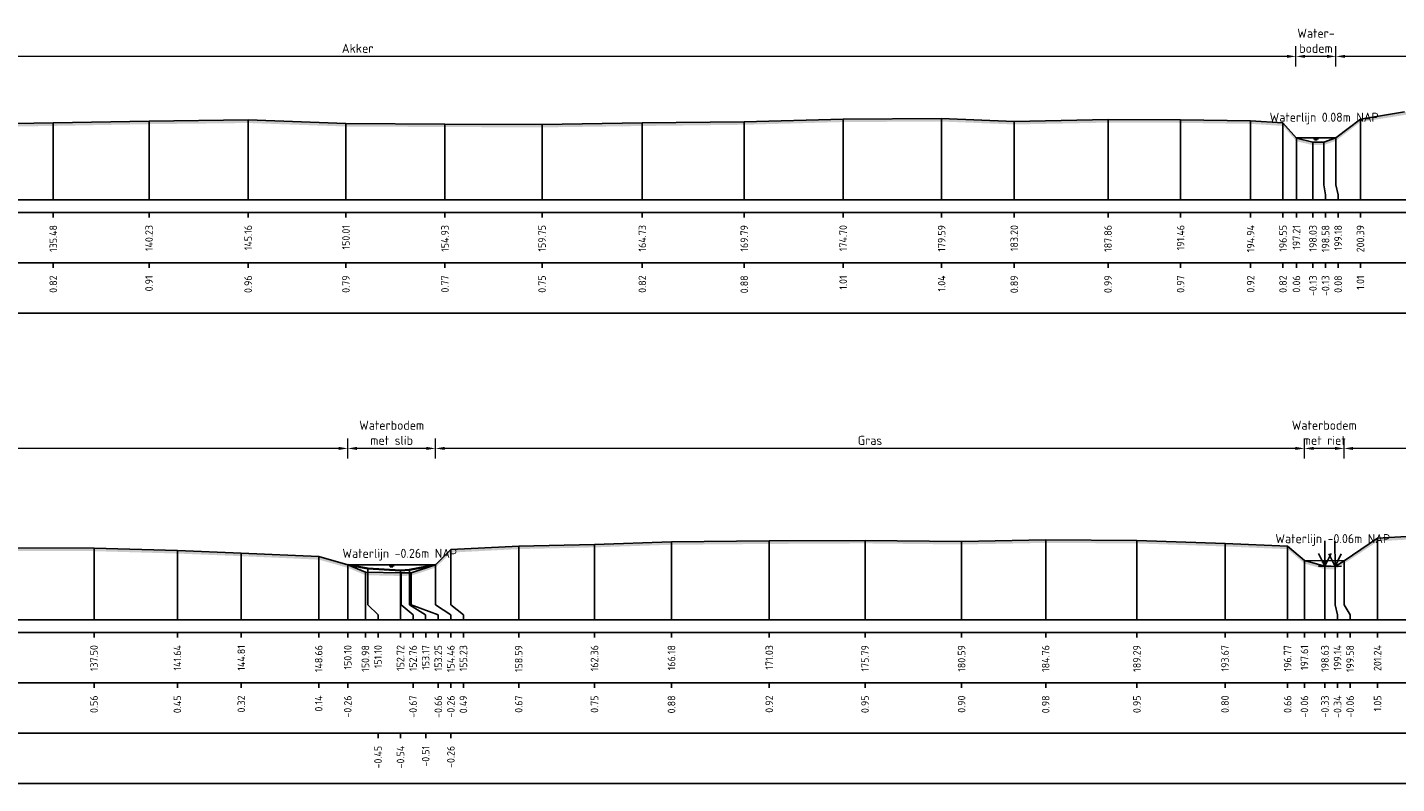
# Model space of a CAD drawing. Header units: metres. Extents: x 128583 to 136452, y 412329 to 415128.
# Tile 245 of 256: x 135080 to 135148, y 415091 to 415128. Entities that reach past the tile are written whole.
import ezdxf
from ezdxf.enums import TextEntityAlignment as Align

# ---------------------------------------------------------------- set-up
doc = ezdxf.new("R2010")
doc.units = ezdxf.units.M
doc.header["$PDMODE"] = 35
doc.header["$PDSIZE"] = 0.075
for name, color, linetype, lineweight in [('B-ME-GR-RIET-SD', 120, 'Continuous', 25), ('X-ME-AL-PROFIEL_BOVENKANT SLIB-GD', 42, 'Continuous', 35), ('X-ME-AL-PROFIEL_HUIDIG MAAIVELD-GD', 8, 'Continuous', 0), ('X-XX-AL-DETAIL1-M', 7, 'Continuous', 18), ('X-XX-AL-NAP-T18', 7, 'Continuous', 18)]:
    doc.layers.add(name, color=color, linetype=linetype, lineweight=lineweight)
for name, color, linetype in [('X-ME-AL-PROFIEL_MAAIVELD-GD', 8, 'Continuous'), ('X-ME-AL-PROFIEL_RIET-GD', 7, 'Continuous'), ('X-ME-AL-PROFIEL_WATERLIJN-GD', 150, 'Continuous'), ('X-ME-AL-PROFIELRASTER-S', 7, 'Continuous')]:
    doc.layers.add(name, color=color, linetype=linetype)
doc.styles.add('NLCS-ISO-ANNOTATIEF-T18', font='NLCS-ISO.ttf', dxfattribs={"height": 1.8})
doc.styles.add('NLCS-ISO-ANNOTATIVE-T18', font='NLCS-ISO.ttf', dxfattribs={"height": 1.8})
doc.dimstyles.new('NLCS-ANNOTATIEF-T18-PIJL_L2_H0', dxfattribs={"dimtxt": 2.5, "dimasz": 1.8, "dimexe": 2, "dimexo": 2, "dimgap": 0.7, "dimtad": 1, "dimzin": 0, "dimdsep": 46, "dimtxsty": 'NLCS-ISO-ANNOTATIEF-T18', "dimcen": 0, "dimdle": 2, "dimclrd": 256, "dimclre": 256, "dimclrt": 10, "dimaunit": 2, "dimadec": 0, "dimazin": 0, "dimtfac": 1, "dimtdec": 3, "dimtofl": 0, "dimtmove": 0, "dimatfit": 3, "dimfxl": 2, "dimfxlon": 1, "dimtfillclr": 256, "dimtolj": 1, "dimtzin": 0, "dimlwd": -1, "dimlwe": -1, "dimarcsym": 0})

# ---------------------------------------------------------------- blocks, each defined once
blk = doc.blocks.new('SAL-PROFIELRASTER_BALK_EIND1-D')
at = {"color": 0, "linetype": 'ByBlock', "lineweight": -2, "flags": 128}
for points in [[(0, 0), (1, 0)], [(0, -2.5), (1, -2.5)], [(0, -12.5), (1, -12.5)]]:
    blk.add_lwpolyline(points, dxfattribs=at)
blk = doc.blocks.new('SAL-PROFIELRASTER_BALK_EIND2-D')
at = {"color": 0, "linetype": 'ByBlock', "lineweight": -2}
blk.add_line((1, -12.5), (0, -12.5), dxfattribs=at)
blk = doc.blocks.new('SAL-PROFIELRASTER_BALK_DATA-D')
at = {"color": 0, "linetype": 'ByBlock', "lineweight": -2}
blk.add_lwpolyline([(0, -3.5), (0, -2.5)], dxfattribs=at)
at = {"color": 0, "linetype": 'ByBlock', "lineweight": -2, "style": 'NLCS-ISO-ANNOTATIVE-T18'}
blk.add_attdef('GETAL', text='', height=1.5, rotation=90, dxfattribs=at).set_placement((0.75, -5), align=Align.RIGHT)
blk = doc.blocks.new('SAL-PROFIELRASTER_AANHAAL-D')
at = {"color": 9, "linetype": 'ByBlock', "lineweight": -2, "flags": 128}
blk.add_lwpolyline([(0, 1), (0, 0)], dxfattribs=at)
blk = doc.blocks.new('SAL-PROFIELRASTER_AANHAAL_STAGGER-D')
at = {"color": 9, "linetype": 'ByBlock', "lineweight": -2, "flags": 128}
for points in [[(0, 0), (0, -0.25)], [(0, -0.25), (1, -0.75)], [(1, -0.75), (1, -1)]]:
    blk.add_lwpolyline(points, dxfattribs=at)
blk = doc.blocks.new('*D20')
at = {"layer": 'Defpoints', "color": 0, "transparency": 16777216}
for p in [(135049.931, 415127.036), (135049.931, 415123.78), (135143.123, 415122.998)]:
    blk.add_point(p, dxfattribs=at)
at = {"layer": 'X-XX-AL-DETAIL1-M', "transparency": 16777216}
for p, q in [((135049.931, 415126.536), (135049.931, 415127.536)), ((135143.123, 415126.536), (135143.123, 415127.536)), ((135142.673, 415127.036), (135050.381, 415127.036))]:
    blk.add_line(p, q, dxfattribs=at)
for points in [[(135050.381, 415127.111), (135050.381, 415126.961), (135049.931, 415127.036)], [(135142.673, 415127.111), (135142.673, 415126.961), (135143.123, 415127.036)]]:
    blk.add_solid(points, dxfattribs=at)
at = {"layer": 'X-XX-AL-DETAIL1-M', "color": 10, "transparency": 16777216, "insert": (135096.527, 415127.436), "char_height": 0.45, "attachment_point": 5, "style": 'NLCS-ISO-ANNOTATIEF-T18'}
blk.add_mtext('\\A1;Akker', dxfattribs=at)
blk = doc.blocks.new('*D21')
at = {"layer": 'Defpoints', "color": 0, "transparency": 16777216}
for p in [(135143.123, 415127.036), (135143.123, 415122.998), (135145.109, 415122.998)]:
    blk.add_point(p, dxfattribs=at)
at = {"layer": 'X-XX-AL-DETAIL1-M', "transparency": 16777216}
for p, q in [((135143.123, 415126.536), (135143.123, 415127.536)), ((135145.109, 415126.536), (135145.109, 415127.536)), ((135144.659, 415127.036), (135143.573, 415127.036))]:
    blk.add_line(p, q, dxfattribs=at)
for points in [[(135143.573, 415127.111), (135143.573, 415126.961), (135143.123, 415127.036)], [(135144.659, 415127.111), (135144.659, 415126.961), (135145.109, 415127.036)]]:
    blk.add_solid(points, dxfattribs=at)
at = {"layer": 'X-XX-AL-DETAIL1-M', "color": 10, "transparency": 16777216, "insert": (135144.116, 415127.811), "char_height": 0.45, "attachment_point": 5, "style": 'NLCS-ISO-ANNOTATIEF-T18'}
blk.add_mtext('\\A1;Water-\\Pbodem', dxfattribs=at)
blk = doc.blocks.new('*D22')
at = {"layer": 'Defpoints', "color": 0, "transparency": 16777216}
for p in [(135145.109, 415127.036), (135145.109, 415122.998), (135201.074, 415119.915)]:
    blk.add_point(p, dxfattribs=at)
at = {"layer": 'X-XX-AL-DETAIL1-M', "transparency": 16777216}
for p, q in [((135145.109, 415126.536), (135145.109, 415127.536)), ((135201.074, 415126.536), (135201.074, 415127.536)), ((135200.624, 415127.036), (135145.559, 415127.036))]:
    blk.add_line(p, q, dxfattribs=at)
for points in [[(135145.559, 415127.111), (135145.559, 415126.961), (135145.109, 415127.036)], [(135200.624, 415127.111), (135200.624, 415126.961), (135201.074, 415127.036)]]:
    blk.add_solid(points, dxfattribs=at)
at = {"layer": 'X-XX-AL-DETAIL1-M', "color": 10, "transparency": 16777216, "insert": (135170.809, 415127.436), "char_height": 0.45, "attachment_point": 5, "style": 'NLCS-ISO-ANNOTATIEF-T18'}
blk.add_mtext('\\A1;Gras', dxfattribs=at)
blk = doc.blocks.new('*D27')
at = {"layer": 'Defpoints', "color": 0, "transparency": 16777216}
for p in [(134950.746, 415107.576), (134950.746, 415101.859), (135096.035, 415099.063)]:
    blk.add_point(p, dxfattribs=at)
at = {"layer": 'X-XX-AL-DETAIL1-M', "transparency": 16777216}
for p, q in [((134950.746, 415107.076), (134950.746, 415108.076)), ((135096.035, 415107.076), (135096.035, 415108.076)), ((135095.585, 415107.576), (134951.196, 415107.576))]:
    blk.add_line(p, q, dxfattribs=at)
for points in [[(134951.196, 415107.651), (134951.196, 415107.501), (134950.746, 415107.576)], [(135095.585, 415107.651), (135095.585, 415107.501), (135096.035, 415107.576)]]:
    blk.add_solid(points, dxfattribs=at)
at = {"layer": 'X-XX-AL-DETAIL1-M', "color": 10, "transparency": 16777216, "insert": (135023.391, 415107.976), "char_height": 0.45, "attachment_point": 5, "style": 'NLCS-ISO-ANNOTATIEF-T18'}
blk.add_mtext('\\A1;Akker', dxfattribs=at)
blk = doc.blocks.new('*D28')
at = {"layer": 'Defpoints', "color": 0, "transparency": 16777216}
for p in [(135096.035, 415107.576), (135096.035, 415101.8), (135100.392, 415101.805)]:
    blk.add_point(p, dxfattribs=at)
at = {"layer": 'X-XX-AL-DETAIL1-M', "transparency": 16777216}
for p, q in [((135096.035, 415107.076), (135096.035, 415108.076)), ((135100.392, 415107.076), (135100.392, 415108.076)), ((135099.942, 415107.576), (135096.485, 415107.576))]:
    blk.add_line(p, q, dxfattribs=at)
for points in [[(135096.485, 415107.651), (135096.485, 415107.501), (135096.035, 415107.576)], [(135099.942, 415107.651), (135099.942, 415107.501), (135100.392, 415107.576)]]:
    blk.add_solid(points, dxfattribs=at)
at = {"layer": 'X-XX-AL-DETAIL1-M', "color": 10, "transparency": 16777216, "insert": (135098.214, 415108.352), "char_height": 0.45, "attachment_point": 5, "style": 'NLCS-ISO-ANNOTATIEF-T18'}
blk.add_mtext('\\A1;Waterbodem\\Pmet slib', dxfattribs=at)
blk = doc.blocks.new('*D29')
at = {"layer": 'Defpoints', "color": 0, "transparency": 16777216}
for p in [(135100.392, 415107.576), (135100.392, 415101.805), (135143.543, 415102.008)]:
    blk.add_point(p, dxfattribs=at)
at = {"layer": 'X-XX-AL-DETAIL1-M', "transparency": 16777216}
for p, q in [((135100.392, 415107.076), (135100.392, 415108.076)), ((135143.543, 415107.076), (135143.543, 415108.076)), ((135143.093, 415107.576), (135100.842, 415107.576))]:
    blk.add_line(p, q, dxfattribs=at)
for points in [[(135100.842, 415107.651), (135100.842, 415107.501), (135100.392, 415107.576)], [(135143.093, 415107.651), (135143.093, 415107.501), (135143.543, 415107.576)]]:
    blk.add_solid(points, dxfattribs=at)
at = {"layer": 'X-XX-AL-DETAIL1-M', "color": 10, "transparency": 16777216, "insert": (135121.968, 415107.976), "char_height": 0.45, "attachment_point": 5, "style": 'NLCS-ISO-ANNOTATIEF-T18'}
blk.add_mtext('\\A1;Gras', dxfattribs=at)
blk = doc.blocks.new('*D30')
at = {"layer": 'Defpoints', "color": 0, "transparency": 16777216}
for p in [(135143.543, 415107.576), (135143.543, 415102.008), (135145.511, 415102.004)]:
    blk.add_point(p, dxfattribs=at)
at = {"layer": 'X-XX-AL-DETAIL1-M', "transparency": 16777216}
for p, q in [((135143.543, 415107.076), (135143.543, 415108.076)), ((135145.511, 415107.076), (135145.511, 415108.076)), ((135145.061, 415107.576), (135143.993, 415107.576))]:
    blk.add_line(p, q, dxfattribs=at)
for points in [[(135143.993, 415107.651), (135143.993, 415107.501), (135143.543, 415107.576)], [(135145.061, 415107.651), (135145.061, 415107.501), (135145.511, 415107.576)]]:
    blk.add_solid(points, dxfattribs=at)
at = {"layer": 'X-XX-AL-DETAIL1-M', "color": 10, "transparency": 16777216, "insert": (135144.527, 415108.352), "char_height": 0.45, "attachment_point": 5, "style": 'NLCS-ISO-ANNOTATIEF-T18'}
blk.add_mtext('\\A1;Waterbodem\\Pmet riet', dxfattribs=at)
blk = doc.blocks.new('SGR-RIET DWP-SOD')
at = {"flags": 128}
for points in [[(0, 0), (-0.01, 1)], [(-0.255, 0.497), (0, 0), (0.245, 0.503)], [(-0.25, -0.003), (0.25, 0.003)]]:
    blk.add_lwpolyline(points, dxfattribs=at)
blk = doc.blocks.new('*D32')
at = {"layer": 'Defpoints', "color": 0, "transparency": 16777216}
for p in [(135145.511, 415107.576), (135199.354, 415103.17), (135145.511, 415102.004)]:
    blk.add_point(p, dxfattribs=at)
at = {"layer": 'X-XX-AL-DETAIL1-M', "transparency": 16777216}
for p, q in [((135145.511, 415107.076), (135145.511, 415108.076)), ((135199.354, 415107.076), (135199.354, 415108.076)), ((135198.904, 415107.576), (135145.961, 415107.576))]:
    blk.add_line(p, q, dxfattribs=at)
for points in [[(135145.961, 415107.651), (135145.961, 415107.501), (135145.511, 415107.576)], [(135198.904, 415107.651), (135198.904, 415107.501), (135199.354, 415107.576)]]:
    blk.add_solid(points, dxfattribs=at)
at = {"layer": 'X-XX-AL-DETAIL1-M', "color": 10, "transparency": 16777216, "insert": (135172.432, 415107.976), "char_height": 0.45, "attachment_point": 5, "style": 'NLCS-ISO-ANNOTATIEF-T18'}
blk.add_mtext('\\A1;Gras', dxfattribs=at)

msp = doc.modelspace()

# ---------------------------------------------------------------- hatches: boundary and pattern name
at = {"layer": 'X-ME-AL-PROFIEL_HUIDIG MAAIVELD-GD'}
h = msp.add_hatch(dxfattribs=at)
h.set_pattern_fill('AGR-MAAIVELD', color=256, scale=0.1, pattern_type=2)
h.set_pattern_definition([(45, (0, 0), (-0.5000001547, 0.5000001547), []), (45, (-0.0714, 0.0714), (0, 1.0000003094), [0.707107, -0.707107]), (45, (-0.14286, 0.14286), (0, 1.0000003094), [0.707107, -0.707107]), (45, (-0.2153, 0.2153), (0, 1.0000003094), [0.707107, -0.707107]), (45, (-0.2857, 0.2857), (0, 1.0000003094), [0.707107, -0.707107]), (45, (-0.35714, 0.35714), (0, 1.0000003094), [0.707107, -0.707107]), (45, (-0.4286, 0.4286), (0, 1.0000003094), [0.707107, -0.707107]), (315, (0, 0), (0.5000001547, 0.5000001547), []), (315, (0.0714, 0.0714), (1.0000003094, -3e-16), [0.707107, -0.707107]), (315, (0.14286, 0.14286), (1.0000003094, -3e-16), [0.707107, -0.707107]), (315, (0.2153, 0.2153), (1.0000003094, -3e-16), [0.707107, -0.707107]), (315, (0.2857, 0.2857), (1.0000003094, -3e-16), [0.707107, -0.707107]), (315, (0.35714, 0.35714), (1.0000003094, -3e-16), [0.707107, -0.707107]), (315, (0.4286, 0.4286), (1.0000003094, -3e-16), [0.707107, -0.707107])])
h.paths.add_polyline_path([(135209.638, 415120.43), (135207.427, 415121.256), (135206.744, 415121.555), (135205.328, 415122.555), (135203.468, 415123.521), (135202.238, 415123.5), (135201.074, 415123.831), (135198.265, 415124.357), (135193.323, 415124.618), (135189.702, 415124.875), (135185.122, 415124.684), (135181.429, 415124.643), (135175.904, 415124.673), (135171.483, 415124.946), (135167.835, 415124.975), (135162.468, 415124.914), (135158.097, 415124.589), (135152.347, 415124.1), (135148.504, 415124.277), (135146.324, 415123.927), (135145.109, 415122.998), (135144.508, 415122.783), (135143.965, 415122.784), (135143.146, 415122.972), (135142.477, 415123.735), (135140.872, 415123.837), (135137.394, 415123.888), (135133.788, 415123.9), (135129.131, 415123.807), (135125.525, 415123.953), (135120.636, 415123.926), (135115.723, 415123.793), (135110.661, 415123.731), (135105.683, 415123.662), (135100.861, 415123.68), (135095.944, 415123.706), (135091.087, 415123.879), (135086.166, 415123.823), (135081.41, 415123.736), (135076.589, 415123.653), (135071.507, 415123.607), (135066.395, 415123.646), (135061.476, 415123.647), (135056.766, 415123.748), (135052.202, 415123.773), (135047.004, 415123.789), (135042.687, 415123.615), (135039.171, 415123.402), (135037.421, 415122.601), (135037.152, 415122.335), (135036.649, 415122.352), (135035.68, 415122.658), (135034.375, 415123.534), (135034.337, 415123.535), (135031.943, 415123.602), (135029.078, 415123.624), (135025.416, 415123.769), (135021.705, 415123.77), (135017.72, 415123.756), (135013.021, 415123.652), (135009.444, 415123.645), (135005.553, 415123.749), (135001.788, 415123.861), (134997.781, 415123.796), (134993.597, 415123.804), (134989.972, 415123.764), (134984.963, 415123.713), (134980.731, 415123.713), (134976.112, 415123.701), (134971.72, 415123.731), (134967.571, 415123.739), (134963.197, 415123.761), (134959.504, 415123.721), (134955.585, 415123.648), (134952.864, 415123.571), (134952.173, 415123.587), (134951.331, 415122.81), (134950.727, 415122.599), (134950.14, 415122.806), (134949.782, 415123.297), (134948.825, 415123.854), (134947.113, 415123.98), (134946.03, 415124.197), (134945.931, 415124.246), (134945.931, 415124.096), (134946.03, 415124.047), (134947.113, 415123.83), (134948.825, 415123.704), (134949.782, 415123.147), (134950.14, 415122.656), (134950.727, 415122.449), (134951.331, 415122.66), (134952.173, 415123.437), (134952.864, 415123.421), (134955.585, 415123.498), (134959.504, 415123.571), (134963.197, 415123.611), (134967.571, 415123.589), (134971.72, 415123.581), (134976.112, 415123.551), (134980.731, 415123.563), (134984.963, 415123.563), (134989.972, 415123.614), (134993.597, 415123.654), (134997.781, 415123.646), (135001.788, 415123.711), (135005.553, 415123.599), (135009.444, 415123.495), (135013.021, 415123.502), (135017.72, 415123.606), (135021.705, 415123.62), (135025.416, 415123.619), (135029.078, 415123.474), (135031.943, 415123.452), (135034.337, 415123.385), (135034.375, 415123.384), (135035.68, 415122.508), (135036.649, 415122.202), (135037.152, 415122.185), (135037.421, 415122.451), (135039.171, 415123.252), (135042.687, 415123.465), (135047.004, 415123.639), (135052.202, 415123.623), (135056.766, 415123.598), (135061.476, 415123.497), (135066.395, 415123.496), (135071.507, 415123.457), (135076.589, 415123.503), (135081.41, 415123.586), (135086.166, 415123.673), (135091.087, 415123.729), (135095.944, 415123.556), (135100.861, 415123.53), (135105.683, 415123.512), (135110.661, 415123.581), (135115.723, 415123.643), (135120.636, 415123.776), (135125.525, 415123.803), (135129.131, 415123.657), (135133.788, 415123.75), (135137.394, 415123.738), (135140.872, 415123.687), (135142.477, 415123.585), (135143.146, 415122.822), (135143.965, 415122.634), (135144.508, 415122.633), (135145.109, 415122.848), (135146.324, 415123.777), (135148.504, 415124.127), (135152.347, 415123.95), (135158.097, 415124.439), (135162.468, 415124.764), (135167.835, 415124.825), (135171.483, 415124.796), (135175.904, 415124.523), (135181.429, 415124.493), (135185.122, 415124.534), (135189.702, 415124.725), (135193.323, 415124.468), (135198.265, 415124.207), (135201.074, 415123.681), (135202.238, 415123.35), (135203.468, 415123.371), (135205.328, 415122.405), (135206.744, 415121.405), (135207.427, 415121.106), (135209.638, 415120.28)])
h = msp.add_hatch(dxfattribs=at)
h.set_pattern_fill('AGR-MAAIVELD', color=256, scale=0.1, pattern_type=2)
h.set_pattern_definition([(45, (0, 25.8761), (-0.5000001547, 0.5000001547), []), (45, (-0.0714, 25.9475), (0, 1.0000003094), [0.707107, -0.707107]), (45, (-0.14286, 26.01894), (0, 1.0000003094), [0.707107, -0.707107]), (45, (-0.2153, 26.0914), (0, 1.0000003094), [0.707107, -0.707107]), (45, (-0.2857, 26.1618), (0, 1.0000003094), [0.707107, -0.707107]), (45, (-0.35714, 26.2332), (0, 1.0000003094), [0.707107, -0.707107]), (45, (-0.4286, 26.30466), (0, 1.0000003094), [0.707107, -0.707107]), (315, (0, 25.8761), (0.5000001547, 0.5000001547), []), (315, (0.0714, 25.9475), (1.0000003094, -3e-16), [0.707107, -0.707107]), (315, (0.14286, 26.01894), (1.0000003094, -3e-16), [0.707107, -0.707107]), (315, (0.2153, 26.0914), (1.0000003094, -3e-16), [0.707107, -0.707107]), (315, (0.2857, 26.1618), (1.0000003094, -3e-16), [0.707107, -0.707107]), (315, (0.35714, 26.2332), (1.0000003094, -3e-16), [0.707107, -0.707107]), (315, (0.4286, 26.30466), (1.0000003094, -3e-16), [0.707107, -0.707107])])
h.paths.add_polyline_path([(135206.016, 415100.482), (135206.016, 415100.332), (135205.63, 415101.018), (135204.599, 415101.725), (135203.713, 415101.812), (135203.179, 415102.395), (135202.759, 415102.365), (135201.243, 415102.495), (135200.1, 415103.054), (135199.354, 415103.02), (135196.864, 415103.29), (135193.086, 415103.611), (135189.701, 415103.68), (135185.378, 415103.554), (135180.898, 415103.496), (135175.778, 415103.567), (135171.321, 415103.986), (135167.907, 415104.183), (135164.095, 415104.219), (135159.839, 415103.757), (135155.892, 415103.313), (135151.507, 415103.215), (135147.174, 415102.964), (135145.511, 415101.854), (135145.067, 415101.573), (135144.561, 415101.581), (135143.543, 415101.858), (135142.706, 415102.576), (135139.598, 415102.709), (135135.224, 415102.861), (135130.693, 415102.888), (135126.517, 415102.808), (135121.721, 415102.861), (135116.965, 415102.835), (135112.111, 415102.794), (135108.287, 415102.664), (135104.523, 415102.58), (135101.158, 415102.405), (135100.392, 415101.655), (135099.177, 415101.258), (135098.687, 415101.243), (135096.913, 415101.285), (135096.035, 415101.65), (135094.592, 415102.057), (135090.746, 415102.228), (135087.571, 415102.358), (135083.433, 415102.477), (135079.228, 415102.493), (135074.549, 415102.572), (135069.783, 415102.634), (135065.46, 415102.64), (135060.523, 415102.655), (135055.64, 415102.573), (135050.957, 415102.645), (135046.58, 415102.516), (135042.243, 415102.523), (135037.218, 415102.474), (135032.615, 415102.684), (135028.322, 415102.618), (135024.554, 415102.528), (135019.708, 415102.511), (135014.64, 415102.663), (135010.011, 415102.537), (135005.296, 415102.699), (135000.872, 415102.64), (134996.406, 415102.62), (134991.171, 415102.663), (134986.8, 415102.62), (134981.764, 415102.605), (134976.986, 415102.619), (134972.369, 415102.625), (134968.238, 415102.493), (134963.478, 415102.488), (134958.757, 415102.392), (134954.067, 415102.445), (134951.38, 415102.319), (134950.721, 415101.685), (134950.157, 415101.567), (134949.649, 415101.709), (134948.553, 415102.647), (134947.374, 415102.906), (134946.003, 415103.011), (134945.931, 415103.054), (134945.931, 415103.204), (134946.003, 415103.161), (134947.374, 415103.056), (134948.553, 415102.797), (134949.649, 415101.859), (134950.157, 415101.717), (134950.721, 415101.835), (134951.38, 415102.469), (134954.067, 415102.595), (134958.757, 415102.542), (134963.478, 415102.638), (134968.238, 415102.643), (134972.369, 415102.775), (134976.986, 415102.769), (134981.764, 415102.755), (134986.8, 415102.77), (134991.171, 415102.813), (134996.406, 415102.77), (135000.872, 415102.79), (135005.296, 415102.849), (135010.011, 415102.687), (135014.64, 415102.813), (135019.708, 415102.661), (135024.554, 415102.678), (135028.322, 415102.768), (135032.615, 415102.834), (135037.218, 415102.624), (135042.243, 415102.673), (135046.58, 415102.666), (135050.957, 415102.795), (135055.64, 415102.723), (135060.523, 415102.805), (135065.46, 415102.79), (135069.783, 415102.784), (135074.549, 415102.722), (135079.228, 415102.643), (135083.433, 415102.627), (135087.571, 415102.508), (135090.746, 415102.378), (135094.592, 415102.207), (135096.035, 415101.8), (135096.913, 415101.435), (135098.687, 415101.393), (135099.177, 415101.408), (135100.392, 415101.805), (135101.158, 415102.555), (135104.523, 415102.73), (135108.287, 415102.814), (135112.111, 415102.944), (135116.965, 415102.985), (135121.721, 415103.011), (135126.517, 415102.958), (135130.693, 415103.038), (135135.224, 415103.011), (135139.598, 415102.859), (135142.706, 415102.726), (135143.543, 415102.008), (135144.561, 415101.731), (135145.067, 415101.723), (135145.511, 415102.004), (135147.174, 415103.114), (135151.507, 415103.365), (135155.892, 415103.463), (135159.839, 415103.907), (135164.095, 415104.369), (135167.907, 415104.333), (135171.321, 415104.136), (135175.778, 415103.717), (135180.898, 415103.646), (135185.378, 415103.704), (135189.701, 415103.83), (135193.086, 415103.761), (135196.864, 415103.44), (135199.354, 415103.17), (135200.1, 415103.204), (135201.243, 415102.645), (135202.759, 415102.515), (135203.179, 415102.545), (135203.713, 415101.962), (135204.599, 415101.875), (135205.63, 415101.168)])

# ---------------------------------------------------------------- linework, layer by layer
at = {"layer": 'X-ME-AL-PROFIEL_BOVENKANT SLIB-GD'}
msp.add_lwpolyline([(135096.035, 415101.8), (135097.03, 415101.609), (135098.653, 415101.52), (135099.097, 415101.551), (135100.392, 415101.805)], dxfattribs=at)
at = {"layer": 'X-ME-AL-PROFIEL_MAAIVELD-GD'}
for points in [[(135076.589, 415123.653), (135081.41, 415123.736), (135086.166, 415123.823), (135091.087, 415123.879), (135095.944, 415123.706), (135100.861, 415123.68), (135105.683, 415123.662), (135110.661, 415123.731), (135115.723, 415123.793), (135120.636, 415123.926), (135125.525, 415123.953), (135129.131, 415123.807), (135133.788, 415123.9), (135137.394, 415123.888), (135140.872, 415123.837), (135142.477, 415123.735), (135143.146, 415122.972), (135143.965, 415122.784), (135144.508, 415122.783), (135145.109, 415122.998), (135146.324, 415123.927), (135148.504, 415124.277)], [(135079.228, 415102.643), (135083.433, 415102.627), (135087.571, 415102.508), (135090.746, 415102.378), (135094.592, 415102.207), (135096.035, 415101.8), (135096.913, 415101.435), (135098.687, 415101.393), (135099.177, 415101.408), (135100.392, 415101.805), (135101.158, 415102.555), (135104.523, 415102.73), (135108.287, 415102.814), (135112.111, 415102.944), (135116.965, 415102.985), (135121.721, 415103.011), (135126.517, 415102.958), (135130.693, 415103.038), (135135.224, 415103.011), (135139.598, 415102.859), (135142.706, 415102.726), (135143.543, 415102.008), (135144.561, 415101.731), (135145.067, 415101.723), (135145.511, 415102.004), (135147.174, 415103.114), (135151.507, 415103.365)]]:
    msp.add_lwpolyline(points, dxfattribs=at)
at = {"layer": 'X-ME-AL-PROFIEL_RIET-GD'}
msp.add_lwpolyline([(135144.561, 415101.731), (135145.067, 415101.723)], dxfattribs=at)
at = {"layer": 'X-ME-AL-PROFIEL_WATERLIJN-GD'}
for points in [[(135145.109, 415122.998), (135143.123, 415122.998)], [(135143.99, 415122.945), (135144.24, 415122.945)], [(135144.046, 415122.896), (135144.171, 415122.896)], [(135096.035, 415101.8), (135100.392, 415101.805)], [(135098.087, 415101.75), (135098.337, 415101.75)], [(135098.144, 415101.701), (135098.269, 415101.701)], [(135143.543, 415102.008), (135145.511, 415102.004)], [(135144.4, 415101.954), (135144.65, 415101.954)], [(135144.456, 415101.904), (135144.581, 415101.904)]]:
    msp.add_lwpolyline(points, dxfattribs=at)

# ---------------------------------------------------------------- block references
at = {"layer": 'B-ME-GR-RIET-SD', "xscale": 1.25, "yscale": 1.25, "zscale": 1.25}
for p in [(135144.561, 415101.731), (135145.067, 415101.723)]:
    msp.add_blockref('SGR-RIET DWP-SOD', p, dxfattribs=at)
at = {"layer": 'X-ME-AL-PROFIELRASTER-S'}
for p, yscale in [((135081.41, 415119.915), 3.821), ((135081.41, 415119.915), 3.821), ((135086.166, 415119.915), 3.908), ((135086.166, 415119.915), 3.908), ((135091.087, 415119.915), 3.964), ((135091.087, 415119.915), 3.964), ((135095.944, 415119.915), 3.791), ((135095.944, 415119.915), 3.791), ((135100.861, 415119.915), 3.765), ((135100.861, 415119.915), 3.765), ((135105.683, 415119.915), 3.747), ((135105.683, 415119.915), 3.747), ((135110.661, 415119.915), 3.816), ((135110.661, 415119.915), 3.816), ((135115.723, 415119.915), 3.878), ((135115.723, 415119.915), 3.878), ((135120.636, 415119.915), 4.011), ((135120.636, 415119.915), 4.011), ((135125.525, 415119.915), 4.038), ((135125.525, 415119.915), 4.038), ((135129.131, 415119.915), 3.892), ((135129.131, 415119.915), 3.892), ((135133.788, 415119.915), 3.985), ((135133.788, 415119.915), 3.985), ((135137.394, 415119.915), 3.973), ((135137.394, 415119.915), 3.973), ((135140.872, 415119.915), 3.922), ((135140.872, 415119.915), 3.922), ((135142.477, 415119.915), 3.82), ((135142.477, 415119.915), 3.82), ((135146.324, 415119.915), 4.012), ((135146.324, 415119.915), 4.012), ((135143.146, 415119.915), 3.057), ((135143.146, 415119.915), 3.057), ((135143.965, 415119.915), 2.869), ((135144.508, 415120.915), 1.868), ((135145.109, 415120.915), 2.083), ((135145.109, 415120.915), 2.083), ((135116.965, 415099.063), 3.922), ((135116.965, 415099.063), 3.922), ((135121.721, 415099.063), 3.948), ((135121.721, 415099.063), 3.948), ((135130.693, 415099.063), 3.975), ((135130.693, 415099.063), 3.975), ((135135.224, 415099.063), 3.948), ((135135.224, 415099.063), 3.948), ((135147.174, 415099.063), 4.051), ((135147.174, 415099.063), 4.051), ((135083.433, 415099.063), 3.564), ((135083.433, 415099.063), 3.564), ((135087.571, 415099.063), 3.445), ((135087.571, 415099.063), 3.445), ((135090.746, 415099.063), 3.315), ((135090.746, 415099.063), 3.315), ((135101.158, 415100.063), 2.492), ((135101.158, 415100.063), 2.492), ((135104.523, 415099.063), 3.667), ((135104.523, 415099.063), 3.667), ((135108.287, 415099.063), 3.751), ((135108.287, 415099.063), 3.751), ((135112.111, 415099.063), 3.881), ((135112.111, 415099.063), 3.881), ((135126.517, 415099.063), 3.895), ((135126.517, 415099.063), 3.895), ((135139.598, 415099.063), 3.796), ((135139.598, 415099.063), 3.796), ((135142.706, 415099.063), 3.663), ((135142.706, 415099.063), 3.663), ((135094.592, 415099.063), 3.144), ((135094.592, 415099.063), 3.144), ((135096.035, 415099.063), 2.737), ((135096.035, 415099.063), 2.737), ((135100.392, 415100.063), 1.742), ((135100.392, 415100.063), 1.742), ((135100.392, 415100.063), 1.742), ((135100.392, 415100.063), 1.742), ((135143.543, 415099.063), 2.945), ((135143.543, 415099.063), 2.945), ((135144.561, 415099.063), 2.668), ((135144.561, 415099.063), 2.668), ((135145.067, 415100.063), 1.66), ((135145.067, 415100.063), 1.66), ((135145.511, 415100.063), 1.941), ((135145.511, 415100.063), 1.941), ((135096.913, 415099.063), 2.372), ((135097.03, 415100.063), 1.546), ((135098.653, 415099.063), 2.457), ((135098.687, 415100.063), 1.33), ((135099.097, 415100.063), 1.488), ((135099.177, 415100.063), 1.345)]:
    msp.add_blockref('SAL-PROFIELRASTER_AANHAAL-D', p, dxfattribs=dict(at, yscale=yscale))
for p, xscale, zscale in [((135144.508, 415120.915), 0.08148450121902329, 0.08148450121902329), ((135145.109, 415120.915), 0.1059895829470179, 0.1059895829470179), ((135145.109, 415120.915), 0.1059895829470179, 0.1059895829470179), ((135097.03, 415100.063), 0.5079189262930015, 0.5079189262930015), ((135098.687, 415100.063), 0.5904668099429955, 0.5904668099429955), ((135099.097, 415100.063), 0.805511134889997, 0.805511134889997), ((135099.177, 415100.063), 1.350493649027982, 1.350493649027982), ((135100.392, 415100.063), 0.7601827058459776, 0.7601827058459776), ((135100.392, 415100.063), 0.7601827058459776, 0.7601827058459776), ((135100.392, 415100.063), 0.7601827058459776, 0.7601827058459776), ((135100.392, 415100.063), 0.7601827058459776, 0.7601827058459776), ((135101.158, 415100.063), 0.6193787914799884, 0.6193787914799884), ((135101.158, 415100.063), 0.6193787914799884, 0.6193787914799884), ((135145.067, 415100.063), 0.1189844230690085, 0.1189844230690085), ((135145.067, 415100.063), 0.1189844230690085, 0.1189844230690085), ((135145.511, 415100.063), 0.2999424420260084, 0.2999424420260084), ((135145.511, 415100.063), 0.2999424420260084, 0.2999424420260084)]:
    msp.add_blockref('SAL-PROFIELRASTER_AANHAAL_STAGGER-D', p, dxfattribs=dict(at, xscale=xscale, zscale=zscale))
at = {"layer": 'X-ME-AL-PROFIELRASTER-S', "yscale": 0.25}
for name, p, xscale, zscale in [('SAL-PROFIELRASTER_BALK_EIND1-D', (134945.931, 415119.915), 264.3, 258.1611444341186), ('SAL-PROFIELRASTER_BALK_EIND2-D', (134945.931, 415117.415), 264.3, 258.1611444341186), ('SAL-PROFIELRASTER_BALK_EIND1-D', (134945.931, 415099.063), 260.8, 257.4522142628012), ('SAL-PROFIELRASTER_BALK_EIND2-D', (134945.931, 415096.563), 260.8, 257.4522142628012), ('SAL-PROFIELRASTER_BALK_EIND2-D', (134945.931, 415094.063), 260.8, 257.4522142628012)]:
    msp.add_blockref(name, p, dxfattribs=dict(at, xscale=xscale, zscale=zscale))
at = {"layer": 'X-ME-AL-PROFIELRASTER-S', "xscale": 0.25, "yscale": 0.25, "zscale": 0.25}
for p, values in [((135081.41, 415119.915), {'GETAL': '135.48'}), ((135081.41, 415119.915), {'GETAL': '135.48'}), ((135086.166, 415119.915), {'GETAL': '140.23'}), ((135086.166, 415119.915), {'GETAL': '140.23'}), ((135091.087, 415119.915), {'GETAL': '145.16'}), ((135091.087, 415119.915), {'GETAL': '145.16'}), ((135095.944, 415119.915), {'GETAL': '150.01'}), ((135095.944, 415119.915), {'GETAL': '150.01'}), ((135100.861, 415119.915), {'GETAL': '154.93'}), ((135100.861, 415119.915), {'GETAL': '154.93'}), ((135105.683, 415119.915), {'GETAL': '159.75'}), ((135105.683, 415119.915), {'GETAL': '159.75'}), ((135110.661, 415119.915), {'GETAL': '164.73'}), ((135110.661, 415119.915), {'GETAL': '164.73'}), ((135115.723, 415119.915), {'GETAL': '169.79'}), ((135115.723, 415119.915), {'GETAL': '169.79'}), ((135120.636, 415119.915), {'GETAL': '174.70'}), ((135120.636, 415119.915), {'GETAL': '174.70'}), ((135125.525, 415119.915), {'GETAL': '179.59'}), ((135125.525, 415119.915), {'GETAL': '179.59'}), ((135129.131, 415119.915), {'GETAL': '183.20'}), ((135129.131, 415119.915), {'GETAL': '183.20'}), ((135133.788, 415119.915), {'GETAL': '187.86'}), ((135133.788, 415119.915), {'GETAL': '187.86'}), ((135137.394, 415119.915), {'GETAL': '191.46'}), ((135137.394, 415119.915), {'GETAL': '191.46'}), ((135140.872, 415119.915), {'GETAL': '194.94'}), ((135140.872, 415119.915), {'GETAL': '194.94'}), ((135142.477, 415119.915), {'GETAL': '196.55'}), ((135142.477, 415119.915), {'GETAL': '196.55'}), ((135143.146, 415119.915), {'GETAL': '197.21'}), ((135143.146, 415119.915), {'GETAL': '197.21'}), ((135143.965, 415119.915), {'GETAL': '198.03'}), ((135144.59, 415119.915), {'GETAL': '198.58'}), ((135145.215, 415119.915), {'GETAL': '199.18'}), ((135145.215, 415119.915), {'GETAL': '199.18'}), ((135146.324, 415119.915), {'GETAL': '200.39'}), ((135146.324, 415119.915), {'GETAL': '200.39'}), ((135081.41, 415117.415), {'GETAL': '0.82'}), ((135086.166, 415117.415), {'GETAL': '0.91'}), ((135091.087, 415117.415), {'GETAL': '0.96'}), ((135095.944, 415117.415), {'GETAL': '0.79'}), ((135100.861, 415117.415), {'GETAL': '0.77'}), ((135105.683, 415117.415), {'GETAL': '0.75'}), ((135110.661, 415117.415), {'GETAL': '0.82'}), ((135115.723, 415117.415), {'GETAL': '0.88'}), ((135120.636, 415117.415), {'GETAL': '1.01'}), ((135125.525, 415117.415), {'GETAL': '1.04'}), ((135129.131, 415117.415), {'GETAL': '0.89'}), ((135133.788, 415117.415), {'GETAL': '0.99'}), ((135137.394, 415117.415), {'GETAL': '0.97'}), ((135140.872, 415117.415), {'GETAL': '0.92'}), ((135142.477, 415117.415), {'GETAL': '0.82'}), ((135143.146, 415117.415), {'GETAL': '0.06'}), ((135143.965, 415117.415), {'GETAL': '-0.13'}), ((135144.59, 415117.415), {'GETAL': '-0.13'}), ((135145.215, 415117.415), {'GETAL': '0.08'}), ((135146.324, 415117.415), {'GETAL': '1.01'}), ((135083.433, 415099.063), {'GETAL': '137.50'}), ((135083.433, 415099.063), {'GETAL': '137.50'}), ((135087.571, 415099.063), {'GETAL': '141.64'}), ((135087.571, 415099.063), {'GETAL': '141.64'}), ((135090.746, 415099.063), {'GETAL': '144.81'}), ((135090.746, 415099.063), {'GETAL': '144.81'}), ((135094.592, 415099.063), {'GETAL': '148.66'}), ((135094.592, 415099.063), {'GETAL': '148.66'}), ((135096.035, 415099.063), {'GETAL': '150.10'}), ((135096.035, 415099.063), {'GETAL': '150.10'}), ((135096.913, 415099.063), {'GETAL': '150.98'}), ((135097.538, 415099.063), {'GETAL': '151.10'}), ((135098.653, 415099.063), {'GETAL': '152.72'}), ((135099.278, 415099.063), {'GETAL': '152.76'}), ((135099.903, 415099.063), {'GETAL': '153.17'}), ((135100.528, 415099.063), {'GETAL': '153.25'}), ((135101.153, 415099.063), {'GETAL': '154.46'}), ((135101.153, 415099.063), {'GETAL': '154.46'}), ((135101.153, 415099.063), {'GETAL': '154.46'}), ((135101.153, 415099.063), {'GETAL': '154.46'}), ((135101.778, 415099.063), {'GETAL': '155.23'}), ((135101.778, 415099.063), {'GETAL': '155.23'}), ((135104.523, 415099.063), {'GETAL': '158.59'}), ((135104.523, 415099.063), {'GETAL': '158.59'}), ((135108.287, 415099.063), {'GETAL': '162.36'}), ((135108.287, 415099.063), {'GETAL': '162.36'}), ((135112.111, 415099.063), {'GETAL': '166.18'}), ((135112.111, 415099.063), {'GETAL': '166.18'}), ((135116.965, 415099.063), {'GETAL': '171.03'}), ((135116.965, 415099.063), {'GETAL': '171.03'}), ((135121.721, 415099.063), {'GETAL': '175.79'}), ((135121.721, 415099.063), {'GETAL': '175.79'}), ((135126.517, 415099.063), {'GETAL': '180.59'}), ((135126.517, 415099.063), {'GETAL': '180.59'}), ((135130.693, 415099.063), {'GETAL': '184.76'}), ((135130.693, 415099.063), {'GETAL': '184.76'}), ((135135.224, 415099.063), {'GETAL': '189.29'}), ((135135.224, 415099.063), {'GETAL': '189.29'}), ((135139.598, 415099.063), {'GETAL': '193.67'}), ((135139.598, 415099.063), {'GETAL': '193.67'}), ((135142.706, 415099.063), {'GETAL': '196.77'}), ((135142.706, 415099.063), {'GETAL': '196.77'}), ((135143.543, 415099.063), {'GETAL': '197.61'}), ((135143.543, 415099.063), {'GETAL': '197.61'}), ((135144.561, 415099.063), {'GETAL': '198.63'}), ((135144.561, 415099.063), {'GETAL': '198.63'}), ((135145.186, 415099.063), {'GETAL': '199.14'}), ((135145.186, 415099.063), {'GETAL': '199.14'}), ((135145.811, 415099.063), {'GETAL': '199.58'}), ((135145.811, 415099.063), {'GETAL': '199.58'}), ((135147.174, 415099.063), {'GETAL': '201.24'}), ((135147.174, 415099.063), {'GETAL': '201.24'}), ((135083.433, 415096.563), {'GETAL': '0.56'}), ((135087.571, 415096.563), {'GETAL': '0.45'}), ((135090.746, 415096.563), {'GETAL': '0.32'}), ((135094.592, 415096.563), {'GETAL': '0.14'}), ((135096.035, 415096.563), {'GETAL': '-0.26'}), ((135099.278, 415096.563), {'GETAL': '-0.67'}), ((135100.528, 415096.563), {'GETAL': '-0.66'}), ((135101.153, 415096.563), {'GETAL': '-0.26'}), ((135101.778, 415096.563), {'GETAL': '0.49'}), ((135104.523, 415096.563), {'GETAL': '0.67'}), ((135108.287, 415096.563), {'GETAL': '0.75'}), ((135112.111, 415096.563), {'GETAL': '0.88'}), ((135116.965, 415096.563), {'GETAL': '0.92'}), ((135121.721, 415096.563), {'GETAL': '0.95'}), ((135126.517, 415096.563), {'GETAL': '0.90'}), ((135130.693, 415096.563), {'GETAL': '0.98'}), ((135135.224, 415096.563), {'GETAL': '0.95'}), ((135139.598, 415096.563), {'GETAL': '0.80'}), ((135142.706, 415096.563), {'GETAL': '0.66'}), ((135143.543, 415096.563), {'GETAL': '-0.06'}), ((135144.561, 415096.563), {'GETAL': '-0.33'}), ((135145.186, 415096.563), {'GETAL': '-0.34'}), ((135145.811, 415096.563), {'GETAL': '-0.06'}), ((135147.174, 415096.563), {'GETAL': '1.05'}), ((135097.538, 415094.063), {'GETAL': '-0.45'}), ((135098.653, 415094.063), {'GETAL': '-0.54'}), ((135099.903, 415094.063), {'GETAL': '-0.51'}), ((135101.153, 415094.063), {'GETAL': '-0.26'})]:
    msp.add_blockref('SAL-PROFIELRASTER_BALK_DATA-D', p, dxfattribs=at).add_auto_attribs(values)

# ---------------------------------------------------------------- texts
at = {"layer": 'X-XX-AL-NAP-T18', "color": 10, "char_height": 0.45, "width": 15.43377, "attachment_point": 7, "style": 'NLCS-ISO-ANNOTATIEF-T18'}
for s, insert in [('Waterlijn 0.08m NAP', (135141.811, 415123.657)), ('Waterlijn -0.06m NAP', (135142.099, 415102.737)), ('Waterlijn -0.26m NAP', (135095.768, 415102.007))]:
    msp.add_mtext(s, dxfattribs=dict(at, insert=insert))

# ---------------------------------------------------------------- dimensions: what is measured, and where the dimension line sits
at = {"layer": 'X-XX-AL-DETAIL1-M'}
for base, p1, p2, text, picture, middle in [((135143.123, 415127.036), (135145.109, 415122.998), (135143.123, 415122.998), 'Water-\\Pbodem', '*D21', (135144.116, 415127.036)), ((135049.931, 415127.036), (135143.123, 415122.998), (135049.931, 415123.78), 'Akker', '*D20', (135096.527, 415127.036)), ((135145.109, 415127.036), (135201.074, 415119.915), (135145.109, 415122.998), 'Gras', '*D22', (135170.809, 415127.036)), ((135096.035, 415107.576), (135100.392, 415101.805), (135096.035, 415101.8), 'Waterbodem\\Pmet slib', '*D28', (135098.214, 415107.576)), ((135143.543, 415107.576), (135145.511, 415102.004), (135143.543, 415102.008), 'Waterbodem\\Pmet riet', '*D30', (135144.527, 415107.576)), ((134950.746, 415107.576), (135096.035, 415099.063), (134950.746, 415101.859), 'Akker', '*D27', (135023.391, 415107.576)), ((135100.392, 415107.576), (135143.543, 415102.008), (135100.392, 415101.805), 'Gras', '*D29', (135121.968, 415107.576)), ((135145.511, 415107.576), (135199.354, 415103.17), (135145.511, 415102.004), 'Gras', '*D32', (135172.432, 415107.576))]:
    dim = msp.add_linear_dim(base=base, p1=p1, p2=p2, text=text, dimstyle='NLCS-ANNOTATIEF-T18-PIJL_L2_H0', dxfattribs=at)
    dim.commit()
    dim.dimension.update_dxf_attribs({"geometry": picture, "text_midpoint": middle, "dimtype": 160})

doc.saveas('drawing.dxf')
